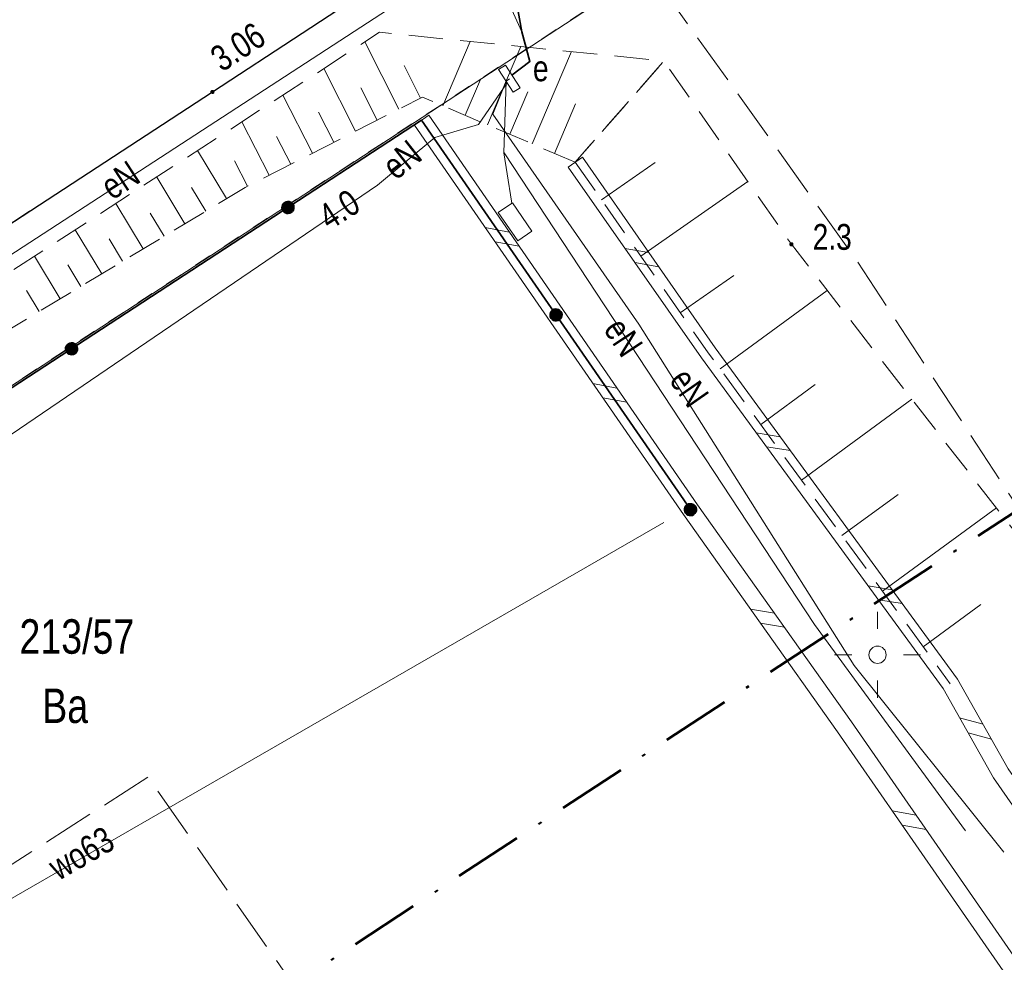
# Model space of a CAD drawing. Header units: metres. Extents: x 5450672 to 5451002, y 5973437 to 5973741.
# Tile 39 of 54: x 5450919 to 5450947, y 5973547 to 5973574. Entities that reach past the tile are written whole.
import ezdxf
from ezdxf.enums import TextEntityAlignment as Align

# ---------------------------------------------------------------- set-up
doc = ezdxf.new("R2010")
doc.units = ezdxf.units.M
for name, pattern in [('L_0_03', [1, 0.5, -0.5]), ('L_0_04', [1.5, 1, -0.5]), ('L_0_06', [2, 1.5, -0.5]), ('L_0_0E', [3.5, 2, -0.75, 0, -0.75])]:
    doc.linetypes.add(name, pattern=pattern)
doc.layers.get('0').update_dxf_attribs({"linetype": 'CONTINUOUS', "lineweight": 18})
for name, color, linetype, lineweight in [('GESDZI', 7, 'CONTINUOUS', 18), ('GESDZI_O', 7, 'CONTINUOUS', 18), ('GESUZY', 96, 'CONTINUOUS', 18), ('GESUZY_O', 96, 'CONTINUOUS', 18), ('GSLDSO', 7, 'CONTINUOUS', 18), ('GSLKOG', 7, 'CONTINUOUS', 35), ('GSLKRW', 7, 'CONTINUOUS', 25), ('GSPWPN', 7, 'CONTINUOUS', 13), ('GSPWPN_O', 7, 'CONTINUOUS', 13), ('GSPWPS', 7, 'CONTINUOUS', 13), ('GSPWPS_O', 7, 'CONTINUOUS', 13), ('GSSKOA', 7, 'CONTINUOUS', 18), ('GSSOTW', 7, 'CONTINUOUS', 18), ('GSSZSN', 7, 'CONTINUOUS', 18), ('GULEPR', 1, 'CONTINUOUS', 18), ('GULEPR_O', 1, 'CONTINUOUS', 18), ('GULLOB', 7, 'CONTINUOUS', 35), ('GULWPR', 5, 'CONTINUOUS', 18), ('GULWPR_O', 5, 'CONTINUOUS', 18), ('GUPPRZ_O', 7, 'CONTINUOUS', 18), ('GUSESE', 1, 'CONTINUOUS', 18), ('GUSESE_O', 1, 'CONTINUOUS', 18), ('zakres', 6, 'L_0_0E', 50)]:
    doc.layers.add(name, color=color, linetype=linetype, lineweight=lineweight)
doc.layers.get('0').off()
doc.styles.add('Arial', font='Arial.ttf')

# ---------------------------------------------------------------- blocks, each defined once
blk = doc.blocks.new('SUUS17_01')
at = {"color": 0, "linetype": 'Continuous', "lineweight": 18}
blk.add_wipeout([(1, 0.5), (1, -0.5), (-1, -0.5), (-1, 0.5)], dxfattribs=at)
at = {"color": 0, "linetype": 'Continuous', "lineweight": 18, "flags": 128}
blk.add_lwpolyline([(1, 0.5), (1, -0.5), (-1, -0.5), (-1, 0.5)], close=True, dxfattribs=at)
blk = doc.blocks.new('UEWLT')
at = {"color": 0, "linetype": 'Continuous', "lineweight": 18, "flags": 128}
for points in [[(0, 1.5), (0, 2.5)], [(-1.5, 0), (-2.5, 0)], [(2.5, 0), (1.5, 0)], [(0, -1.5), (0, -2.5)]]:
    blk.add_lwpolyline(points, dxfattribs=at)
at = {"color": 0, "linetype": 'Continuous', "lineweight": 18}
blk.add_circle((0, 0), 0.5, dxfattribs=at)

msp = doc.modelspace()

# ---------------------------------------------------------------- hatches: boundary and pattern name
at = {"layer": 'GSLKOG', "linetype": 'Continuous', "lineweight": 35, "true_color": 0x000000}
for points in [[(5450926.455, 5973568.644), (5450926.447, 5973568.689), (5450926.45, 5973568.734), (5450926.465, 5973568.777), (5450926.491, 5973568.815), (5450926.526, 5973568.845), (5450926.567, 5973568.865), (5450926.612, 5973568.873), (5450926.657, 5973568.87), (5450926.701, 5973568.854), (5450926.738, 5973568.829), (5450926.768, 5973568.794), (5450926.788, 5973568.753), (5450926.796, 5973568.708), (5450926.793, 5973568.662), (5450926.778, 5973568.619), (5450926.752, 5973568.582), (5450926.717, 5973568.552), (5450926.676, 5973568.532), (5450926.631, 5973568.524), (5450926.585, 5973568.527), (5450926.542, 5973568.542), (5450926.505, 5973568.568), (5450926.475, 5973568.603)], [(5450926.455, 5973568.644), (5450926.447, 5973568.689), (5450926.45, 5973568.734), (5450926.465, 5973568.777), (5450926.491, 5973568.815), (5450926.526, 5973568.845), (5450926.567, 5973568.865), (5450926.612, 5973568.873), (5450926.657, 5973568.87), (5450926.701, 5973568.854), (5450926.738, 5973568.829), (5450926.768, 5973568.794), (5450926.788, 5973568.753), (5450926.796, 5973568.708), (5450926.793, 5973568.662), (5450926.778, 5973568.619), (5450926.752, 5973568.582), (5450926.717, 5973568.552), (5450926.676, 5973568.532), (5450926.631, 5973568.524), (5450926.585, 5973568.527), (5450926.542, 5973568.542), (5450926.505, 5973568.568), (5450926.475, 5973568.603)], [(5450934.341, 5973565.745), (5450934.386, 5973565.754), (5450934.432, 5973565.752), (5450934.475, 5973565.738), (5450934.513, 5973565.713), (5450934.544, 5973565.679), (5450934.565, 5973565.639), (5450934.574, 5973565.594), (5450934.572, 5973565.548), (5450934.558, 5973565.505), (5450934.533, 5973565.467), (5450934.499, 5973565.436), (5450934.459, 5973565.415), (5450934.414, 5973565.406), (5450934.368, 5973565.408), (5450934.325, 5973565.422), (5450934.287, 5973565.447), (5450934.256, 5973565.481), (5450934.235, 5973565.521), (5450934.226, 5973565.566), (5450934.228, 5973565.612), (5450934.242, 5973565.655), (5450934.267, 5973565.693), (5450934.301, 5973565.724)], [(5450934.341, 5973565.745), (5450934.386, 5973565.754), (5450934.432, 5973565.752), (5450934.475, 5973565.738), (5450934.513, 5973565.713), (5450934.544, 5973565.679), (5450934.565, 5973565.639), (5450934.574, 5973565.594), (5450934.572, 5973565.548), (5450934.558, 5973565.505), (5450934.533, 5973565.467), (5450934.499, 5973565.436), (5450934.459, 5973565.415), (5450934.414, 5973565.406), (5450934.368, 5973565.408), (5450934.325, 5973565.422), (5450934.287, 5973565.447), (5450934.256, 5973565.481), (5450934.235, 5973565.521), (5450934.226, 5973565.566), (5450934.228, 5973565.612), (5450934.242, 5973565.655), (5450934.267, 5973565.693), (5450934.301, 5973565.724)], [(5450920.175, 5973564.544), (5450920.166, 5973564.589), (5450920.17, 5973564.635), (5450920.185, 5973564.678), (5450920.211, 5973564.716), (5450920.245, 5973564.745), (5450920.287, 5973564.765), (5450920.331, 5973564.774), (5450920.377, 5973564.77), (5450920.42, 5973564.755), (5450920.458, 5973564.729), (5450920.488, 5973564.695), (5450920.507, 5973564.653), (5450920.516, 5973564.608), (5450920.512, 5973564.563), (5450920.497, 5973564.52), (5450920.471, 5973564.482), (5450920.437, 5973564.452), (5450920.395, 5973564.433), (5450920.351, 5973564.424), (5450920.305, 5973564.428), (5450920.262, 5973564.443), (5450920.224, 5973564.469), (5450920.194, 5973564.503)], [(5450920.175, 5973564.544), (5450920.166, 5973564.589), (5450920.17, 5973564.635), (5450920.185, 5973564.678), (5450920.211, 5973564.716), (5450920.245, 5973564.745), (5450920.287, 5973564.765), (5450920.331, 5973564.774), (5450920.377, 5973564.77), (5450920.42, 5973564.755), (5450920.458, 5973564.729), (5450920.488, 5973564.695), (5450920.507, 5973564.653), (5450920.516, 5973564.608), (5450920.512, 5973564.563), (5450920.497, 5973564.52), (5450920.471, 5973564.482), (5450920.437, 5973564.452), (5450920.395, 5973564.433), (5450920.351, 5973564.424), (5450920.305, 5973564.428), (5450920.262, 5973564.443), (5450920.224, 5973564.469), (5450920.194, 5973564.503)], [(5450938.241, 5973560.095), (5450938.286, 5973560.104), (5450938.332, 5973560.102), (5450938.375, 5973560.088), (5450938.413, 5973560.063), (5450938.444, 5973560.029), (5450938.465, 5973559.989), (5450938.474, 5973559.944), (5450938.472, 5973559.898), (5450938.458, 5973559.855), (5450938.433, 5973559.817), (5450938.399, 5973559.786), (5450938.359, 5973559.765), (5450938.314, 5973559.756), (5450938.268, 5973559.758), (5450938.225, 5973559.772), (5450938.187, 5973559.797), (5450938.156, 5973559.831), (5450938.135, 5973559.871), (5450938.126, 5973559.916), (5450938.128, 5973559.962), (5450938.142, 5973560.005), (5450938.167, 5973560.043), (5450938.201, 5973560.074)]]:
    msp.add_hatch(color=18, dxfattribs=at).paths.add_polyline_path(points)
at = {"layer": 'GSPWPN', "linetype": 'Continuous', "lineweight": 13, "true_color": 0x000000}
msp.add_hatch(color=18, dxfattribs=at).paths.add_polyline_path([(5450941.187, 5973567.642), (5450941.191, 5973567.652), (5450941.198, 5973567.662), (5450941.207, 5973567.669), (5450941.218, 5973567.673), (5450941.23, 5973567.675), (5450941.242, 5973567.673), (5450941.253, 5973567.669), (5450941.262, 5973567.662), (5450941.269, 5973567.652), (5450941.273, 5973567.642), (5450941.275, 5973567.63), (5450941.273, 5973567.618), (5450941.269, 5973567.607), (5450941.262, 5973567.598), (5450941.253, 5973567.591), (5450941.242, 5973567.587), (5450941.23, 5973567.585), (5450941.218, 5973567.587), (5450941.207, 5973567.591), (5450941.198, 5973567.598), (5450941.191, 5973567.607), (5450941.187, 5973567.618), (5450941.185, 5973567.63)])
at = {"layer": 'GSPWPS', "linetype": 'Continuous', "lineweight": 13, "true_color": 0x000000}
msp.add_hatch(color=18, dxfattribs=at).paths.add_polyline_path([(5450924.387, 5973572.062), (5450924.391, 5973572.072), (5450924.398, 5973572.082), (5450924.407, 5973572.089), (5450924.418, 5973572.093), (5450924.43, 5973572.095), (5450924.442, 5973572.093), (5450924.452, 5973572.089), (5450924.462, 5973572.082), (5450924.469, 5973572.072), (5450924.473, 5973572.062), (5450924.475, 5973572.05), (5450924.473, 5973572.038), (5450924.469, 5973572.027), (5450924.462, 5973572.018), (5450924.452, 5973572.011), (5450924.442, 5973572.007), (5450924.43, 5973572.005), (5450924.418, 5973572.007), (5450924.407, 5973572.011), (5450924.398, 5973572.018), (5450924.391, 5973572.027), (5450924.387, 5973572.038), (5450924.385, 5973572.05)])

# ---------------------------------------------------------------- linework, layer by layer
at = {"layer": 'GESDZI', "color": 7, "linetype": 'Continuous', "lineweight": 18, "flags": 128}
msp.add_lwpolyline([(5450935.608, 5973598.484), (5450949.838, 5973577.857), (5450942.774, 5973579.328), (5450880.058, 5973538.352), (5450806.723, 5973490.442), (5450802.26, 5973482.693), (5450803.745, 5973511.267), (5450807.74, 5973509.03), (5450934.22, 5973591.65)], close=True, dxfattribs=at)
msp.add_lwpolyline([(5450942.774, 5973579.328), (5450880.058, 5973538.352)], dxfattribs=at)
at = {"layer": 'GESUZY', "color": 96, "linetype": 'L_0_03', "lineweight": 18, "flags": 128}
msp.add_lwpolyline([(5450942.774, 5973579.328), (5450880.058, 5973538.352), (5450806.723, 5973490.442), (5450802.26, 5973482.693), (5450803.745, 5973511.267), (5450807.74, 5973509.03), (5450934.22, 5973591.65), (5450935.608, 5973598.484), (5450949.838, 5973577.857)], close=True, dxfattribs=at)
msp.add_lwpolyline([(5450942.774, 5973579.328), (5450880.058, 5973538.352)], dxfattribs=at)
at = {"layer": 'GSLDSO', "color": 7, "linetype": 'Continuous', "lineweight": 18, "flags": 128}
for points in [[(5450930.706, 5973571.372), (5450930.294, 5973571.088)], [(5450930.706, 5973571.372), (5450938.505, 5973560.073), (5450942.975, 5973553.774), (5450954.189, 5973537.591)], [(5450930.294, 5973571.088), (5450938.095, 5973559.787), (5450942.565, 5973553.486), (5450953.775, 5973537.31)], [(5450934.755, 5973569.867), (5450935.165, 5973570.153)], [(5450956.658, 5973539.264), (5450947.522, 5973552.413), (5450946.05, 5973555.016), (5450939.023, 5973564.625), (5450935.165, 5973570.153)], [(5450956.244, 5973538.983), (5450947.098, 5973552.147), (5450945.63, 5973554.744), (5450938.617, 5973564.335), (5450934.755, 5973569.867)], [(5450932.348, 5973568.113), (5450933.044, 5973567.985)], [(5450932.348, 5973568.113), (5450933.044, 5973567.985)], [(5450932.632, 5973567.701), (5450933.328, 5973567.574)], [(5450932.632, 5973567.701), (5450933.328, 5973567.574)], [(5450937.095, 5973567.388), (5450936.399, 5973567.512)], [(5450937.095, 5973567.388), (5450936.399, 5973567.512)], [(5450937.381, 5973566.978), (5450936.685, 5973567.102)], [(5450937.381, 5973566.978), (5450936.685, 5973567.102)], [(5450935.472, 5973563.586), (5450936.168, 5973563.459)], [(5450935.472, 5973563.586), (5450936.168, 5973563.459)], [(5450935.756, 5973563.175), (5450936.452, 5973563.047)], [(5450935.756, 5973563.175), (5450936.452, 5973563.047)], [(5450940.909, 5973562.047), (5450940.21, 5973562.156)], [(5450940.909, 5973562.047), (5450940.21, 5973562.156)], [(5450941.204, 5973561.644), (5450940.505, 5973561.752)], [(5450941.204, 5973561.644), (5450940.505, 5973561.752)], [(5450944.155, 5973557.608), (5450943.456, 5973557.716)], [(5450944.155, 5973557.608), (5450943.456, 5973557.716)], [(5450944.45, 5973557.204), (5450943.751, 5973557.313)], [(5450944.45, 5973557.204), (5450943.751, 5973557.313)], [(5450940.042, 5973557.043), (5450940.739, 5973556.925)], [(5450940.042, 5973557.043), (5450940.739, 5973556.925)], [(5450940.331, 5973556.635), (5450941.028, 5973556.517)], [(5450940.331, 5973556.635), (5450941.028, 5973556.517)], [(5450946.793, 5973553.703), (5450946.111, 5973553.892)], [(5450946.793, 5973553.703), (5450946.111, 5973553.892)], [(5450947.039, 5973553.268), (5450946.357, 5973553.457)], [(5450947.039, 5973553.268), (5450946.357, 5973553.457)], [(5450944.156, 5973551.19), (5450944.852, 5973551.064)], [(5450944.156, 5973551.19), (5450944.852, 5973551.064)], [(5450944.441, 5973550.779), (5450945.137, 5973550.653)], [(5450944.441, 5973550.779), (5450945.137, 5973550.653)]]:
    msp.add_lwpolyline(points, dxfattribs=at)
at = {"layer": 'GSLKOG', "color": 7, "linetype": 'Continuous', "lineweight": 35, "flags": 128}
msp.add_lwpolyline([(5450885.06, 5973541.57), (5450930.5, 5973571.23), (5450938.3, 5973559.93)], dxfattribs=at)
for points in [[(5450926.455, 5973568.644), (5450926.447, 5973568.689), (5450926.45, 5973568.734), (5450926.465, 5973568.777), (5450926.491, 5973568.815), (5450926.526, 5973568.845), (5450926.567, 5973568.865), (5450926.612, 5973568.873), (5450926.657, 5973568.87), (5450926.701, 5973568.854), (5450926.738, 5973568.829), (5450926.768, 5973568.794), (5450926.788, 5973568.753), (5450926.796, 5973568.708), (5450926.793, 5973568.662), (5450926.778, 5973568.619), (5450926.752, 5973568.582), (5450926.717, 5973568.552), (5450926.676, 5973568.532), (5450926.631, 5973568.524), (5450926.585, 5973568.527), (5450926.542, 5973568.542), (5450926.505, 5973568.568), (5450926.475, 5973568.603)], [(5450926.455, 5973568.644), (5450926.447, 5973568.689), (5450926.45, 5973568.734), (5450926.465, 5973568.777), (5450926.491, 5973568.815), (5450926.526, 5973568.845), (5450926.567, 5973568.865), (5450926.612, 5973568.873), (5450926.657, 5973568.87), (5450926.701, 5973568.854), (5450926.738, 5973568.829), (5450926.768, 5973568.794), (5450926.788, 5973568.753), (5450926.796, 5973568.708), (5450926.793, 5973568.662), (5450926.778, 5973568.619), (5450926.752, 5973568.582), (5450926.717, 5973568.552), (5450926.676, 5973568.532), (5450926.631, 5973568.524), (5450926.585, 5973568.527), (5450926.542, 5973568.542), (5450926.505, 5973568.568), (5450926.475, 5973568.603)], [(5450934.341, 5973565.745), (5450934.386, 5973565.754), (5450934.432, 5973565.752), (5450934.475, 5973565.738), (5450934.513, 5973565.713), (5450934.544, 5973565.679), (5450934.565, 5973565.639), (5450934.574, 5973565.594), (5450934.572, 5973565.548), (5450934.558, 5973565.505), (5450934.533, 5973565.467), (5450934.499, 5973565.436), (5450934.459, 5973565.415), (5450934.414, 5973565.406), (5450934.368, 5973565.408), (5450934.325, 5973565.422), (5450934.287, 5973565.447), (5450934.256, 5973565.481), (5450934.235, 5973565.521), (5450934.226, 5973565.566), (5450934.228, 5973565.612), (5450934.242, 5973565.655), (5450934.267, 5973565.693), (5450934.301, 5973565.724)], [(5450934.341, 5973565.745), (5450934.386, 5973565.754), (5450934.432, 5973565.752), (5450934.475, 5973565.738), (5450934.513, 5973565.713), (5450934.544, 5973565.679), (5450934.565, 5973565.639), (5450934.574, 5973565.594), (5450934.572, 5973565.548), (5450934.558, 5973565.505), (5450934.533, 5973565.467), (5450934.499, 5973565.436), (5450934.459, 5973565.415), (5450934.414, 5973565.406), (5450934.368, 5973565.408), (5450934.325, 5973565.422), (5450934.287, 5973565.447), (5450934.256, 5973565.481), (5450934.235, 5973565.521), (5450934.226, 5973565.566), (5450934.228, 5973565.612), (5450934.242, 5973565.655), (5450934.267, 5973565.693), (5450934.301, 5973565.724)], [(5450920.175, 5973564.544), (5450920.166, 5973564.589), (5450920.17, 5973564.635), (5450920.185, 5973564.678), (5450920.211, 5973564.716), (5450920.245, 5973564.745), (5450920.287, 5973564.765), (5450920.331, 5973564.774), (5450920.377, 5973564.77), (5450920.42, 5973564.755), (5450920.458, 5973564.729), (5450920.488, 5973564.695), (5450920.507, 5973564.653), (5450920.516, 5973564.608), (5450920.512, 5973564.563), (5450920.497, 5973564.52), (5450920.471, 5973564.482), (5450920.437, 5973564.452), (5450920.395, 5973564.433), (5450920.351, 5973564.424), (5450920.305, 5973564.428), (5450920.262, 5973564.443), (5450920.224, 5973564.469), (5450920.194, 5973564.503)], [(5450920.175, 5973564.544), (5450920.166, 5973564.589), (5450920.17, 5973564.635), (5450920.185, 5973564.678), (5450920.211, 5973564.716), (5450920.245, 5973564.745), (5450920.287, 5973564.765), (5450920.331, 5973564.774), (5450920.377, 5973564.77), (5450920.42, 5973564.755), (5450920.458, 5973564.729), (5450920.488, 5973564.695), (5450920.507, 5973564.653), (5450920.516, 5973564.608), (5450920.512, 5973564.563), (5450920.497, 5973564.52), (5450920.471, 5973564.482), (5450920.437, 5973564.452), (5450920.395, 5973564.433), (5450920.351, 5973564.424), (5450920.305, 5973564.428), (5450920.262, 5973564.443), (5450920.224, 5973564.469), (5450920.194, 5973564.503)], [(5450938.241, 5973560.095), (5450938.286, 5973560.104), (5450938.332, 5973560.102), (5450938.375, 5973560.088), (5450938.413, 5973560.063), (5450938.444, 5973560.029), (5450938.465, 5973559.989), (5450938.474, 5973559.944), (5450938.472, 5973559.898), (5450938.458, 5973559.855), (5450938.433, 5973559.817), (5450938.399, 5973559.786), (5450938.359, 5973559.765), (5450938.314, 5973559.756), (5450938.268, 5973559.758), (5450938.225, 5973559.772), (5450938.187, 5973559.797), (5450938.156, 5973559.831), (5450938.135, 5973559.871), (5450938.126, 5973559.916), (5450938.128, 5973559.962), (5450938.142, 5973560.005), (5450938.167, 5973560.043), (5450938.201, 5973560.074)]]:
    msp.add_lwpolyline(points, close=True, dxfattribs=at)
at = {"layer": 'GSLKRW', "color": 7, "linetype": 'Continuous', "lineweight": 25, "flags": 128}
msp.add_lwpolyline([(5450827.51, 5973508.75), (5450844.19, 5973519.65), (5450858.91, 5973529.22), (5450872.45, 5973538.1), (5450878.76, 5973542.23), (5450882.9, 5973544.91), (5450886.411, 5973547.209), (5450895.68, 5973553.28), (5450909.81, 5973562.51), (5450924.43, 5973572.05), (5450934.84, 5973578.87), (5450940.61, 5973582.54), (5450938.48, 5973585.79), (5450936.74, 5973588.44), (5450934.44, 5973586.91), (5450920.71, 5973577.94), (5450905.71, 5973568.14), (5450892.04, 5973559.22), (5450879.46, 5973551.02), (5450868.42, 5973543.83), (5450855.2, 5973535.22), (5450840.17, 5973525.36), (5450823.68, 5973514.58)], dxfattribs=at)
at = {"layer": 'GSPWPN', "color": 7, "linetype": 'Continuous', "lineweight": 13, "flags": 128}
msp.add_lwpolyline([(5450941.187, 5973567.642), (5450941.191, 5973567.652), (5450941.198, 5973567.662), (5450941.207, 5973567.669), (5450941.218, 5973567.673), (5450941.23, 5973567.675), (5450941.242, 5973567.673), (5450941.253, 5973567.669), (5450941.262, 5973567.662), (5450941.269, 5973567.652), (5450941.273, 5973567.642), (5450941.275, 5973567.63), (5450941.273, 5973567.618), (5450941.269, 5973567.607), (5450941.262, 5973567.598), (5450941.253, 5973567.591), (5450941.242, 5973567.587), (5450941.23, 5973567.585), (5450941.218, 5973567.587), (5450941.207, 5973567.591), (5450941.198, 5973567.598), (5450941.191, 5973567.607), (5450941.187, 5973567.618), (5450941.185, 5973567.63)], close=True, dxfattribs=at)
at = {"layer": 'GSPWPS', "color": 7, "linetype": 'Continuous', "lineweight": 13, "flags": 128}
msp.add_lwpolyline([(5450924.387, 5973572.062), (5450924.391, 5973572.072), (5450924.398, 5973572.082), (5450924.407, 5973572.089), (5450924.418, 5973572.093), (5450924.43, 5973572.095), (5450924.442, 5973572.093), (5450924.452, 5973572.089), (5450924.462, 5973572.082), (5450924.469, 5973572.072), (5450924.473, 5973572.062), (5450924.475, 5973572.05), (5450924.473, 5973572.038), (5450924.469, 5973572.027), (5450924.462, 5973572.018), (5450924.452, 5973572.011), (5450924.442, 5973572.007), (5450924.43, 5973572.005), (5450924.418, 5973572.007), (5450924.407, 5973572.011), (5450924.398, 5973572.018), (5450924.391, 5973572.027), (5450924.387, 5973572.038), (5450924.385, 5973572.05)], close=True, dxfattribs=at)
at = {"layer": 'GSSKOA', "color": 7, "linetype": 'L_0_06', "lineweight": 18, "flags": 128}
msp.add_lwpolyline([(5450873.97, 5973574.9), (5450876.28, 5973575.71), (5450879.04, 5973576.97), (5450883.65, 5973579.18), (5450902.38, 5973588.32), (5450926.15, 5973600.14), (5450937.8, 5973606.95), (5450946.25, 5973611.74), (5450947.1, 5973617.03), (5450952.49, 5973608.87), (5450956.85, 5973602.53), (5450978.18, 5973571.59), (5450960.86, 5973559.98), (5450954.69, 5973557.23), (5450951.74, 5973560.45), (5450948.83, 5973558.42), (5450943.13, 5973567.15), (5450935.17, 5973578.3), (5450934.84, 5973578.87), (5450940.61, 5973582.54), (5450938.48, 5973585.79), (5450936.74, 5973588.44), (5450934.44, 5973586.91), (5450933.765, 5973588.323), (5450936.404, 5973590.063), (5450934.594, 5973592.55), (5450937.057, 5973594.138), (5450934.575, 5973597.857), (5450929.385, 5973594.433), (5450928.283, 5973596.426), (5450908.07, 5973582.96), (5450893.11, 5973575.45), (5450882.26, 5973570.15), (5450880.5, 5973569.41), (5450874.36, 5973566.93), (5450874.93, 5973565.65), (5450872.78, 5973564.65), (5450875.08, 5973559.08), (5450874.02, 5973558.49), (5450878.219, 5973550.212), (5450873.27, 5973546.989), (5450870.38, 5973552.69), (5450862.91, 5973548.91), (5450862.15, 5973550.85), (5450861.52, 5973551.87), (5450857.96, 5973550.36), (5450856.93, 5973553.19), (5450855.76, 5973552.73), (5450852.565, 5973560.93)], dxfattribs=at)
msp.add_lwpolyline([(5450783.81, 5973515.24), (5450785.01, 5973512.65), (5450786.01, 5973510.85), (5450787.7, 5973508.38), (5450790.18, 5973505.25), (5450790.75, 5973504.62), (5450791.58, 5973503.81), (5450793.24, 5973502.59), (5450795.13, 5973501.79), (5450798.04, 5973501.33), (5450800.65, 5973501.43), (5450801.44, 5973501.62), (5450804.54, 5973502.43), (5450807.14, 5973503.78), (5450823.68, 5973514.58), (5450840.17, 5973525.36), (5450855.2, 5973535.22), (5450868.42, 5973543.83), (5450879.46, 5973551.02), (5450892.04, 5973559.22), (5450905.71, 5973568.14), (5450920.71, 5973577.94), (5450934.44, 5973586.91), (5450936.74, 5973588.44), (5450938.48, 5973585.79), (5450940.61, 5973582.54), (5450934.84, 5973578.87), (5450924.43, 5973572.05), (5450909.81, 5973562.51), (5450895.68, 5973553.28), (5450886.411, 5973547.209), (5450882.9, 5973544.91), (5450878.76, 5973542.23), (5450872.45, 5973538.1), (5450858.91, 5973529.22), (5450844.19, 5973519.65), (5450827.51, 5973508.75), (5450810.6, 5973497.68), (5450805.86, 5973494.57), (5450803.36, 5973492.88), (5450800.63, 5973490.63), (5450797.91, 5973487.79), (5450797.04, 5973486.71), (5450796.11, 5973485.35), (5450794.66, 5973482.74), (5450793.52, 5973479.94), (5450792.66, 5973477.32), (5450792.24, 5973480.77), (5450791.27, 5973486.7), (5450790.15, 5973492.59), (5450788.83, 5973498.46), (5450786.99, 5973505.22), (5450785.83, 5973509.07)], close=True, dxfattribs=at)
at = {"layer": 'GSSOTW', "color": 7, "linetype": 'L_0_06', "lineweight": 18, "flags": 128}
for points in [[(5450922.56, 5973552.17), (5450902.59, 5973539.37)], [(5450929.44, 5973542.34), (5450922.56, 5973552.17)]]:
    msp.add_lwpolyline(points, dxfattribs=at)
at = {"layer": 'GSSZSN', "color": 7, "linetype": 'L_0_04', "lineweight": 18, "flags": 128}
msp.add_lwpolyline([(5450934.96, 5973570.01), (5450930.53, 5973571.9), (5450925.38, 5973569.28), (5450913.04, 5973561.85), (5450900.73, 5973553.92), (5450892.91, 5973549.7), (5450900.23, 5973554.82), (5450912.05, 5973562.61), (5450923.66, 5973570.13), (5450929.28, 5973573.78), (5450937.53, 5973572.95)], close=True, dxfattribs=at)
at = {"layer": 'GSSZSN', "color": 7, "linetype": 'Continuous', "lineweight": 18, "flags": 128}
for points in [[(5450929.841, 5973571.55), (5450928.849, 5973573.5)], [(5450931.115, 5973571.65), (5450931.911, 5973573.515)], [(5450932.412, 5973571.097), (5450933.38, 5973573.367)], [(5450933.708, 5973570.544), (5450934.85, 5973573.22)], [(5450928.585, 5973570.91), (5450927.66, 5973572.728)], [(5450930.469, 5973571.869), (5450929.989, 5973572.813)], [(5450931.764, 5973571.374), (5450932.205, 5973572.408)], [(5450929.213, 5973571.23), (5450928.734, 5973572.172)], [(5450933.06, 5973570.821), (5450933.587, 5973572.057)], [(5450927.329, 5973570.271), (5450926.472, 5973571.956)], [(5450934.356, 5973570.268), (5450934.97, 5973571.707)], [(5450927.957, 5973570.591), (5450927.511, 5973571.466)], [(5450926.072, 5973569.632), (5450925.283, 5973571.184)], [(5450926.701, 5973569.952), (5450926.289, 5973570.761)], [(5450924.838, 5973568.954), (5450923.998, 5973570.349)], [(5450925.444, 5973569.313), (5450925.067, 5973570.055)], [(5450935.721, 5973568.92), (5450937.273, 5973570.004)], [(5450923.631, 5973568.227), (5450922.815, 5973569.582)], [(5450924.234, 5973568.59), (5450923.82, 5973569.278)], [(5450936.864, 5973567.282), (5450939.966, 5973569.448)], [(5450922.423, 5973567.5), (5450921.631, 5973568.816)], [(5450923.027, 5973567.863), (5450922.625, 5973568.531)], [(5450921.216, 5973566.773), (5450920.447, 5973568.049)], [(5450921.82, 5973567.136), (5450921.429, 5973567.784)], [(5450920.008, 5973566.046), (5450919.264, 5973567.283)], [(5450920.612, 5973566.409), (5450920.234, 5973567.038)], [(5450938.007, 5973565.645), (5450939.557, 5973566.726)], [(5450919.405, 5973565.682), (5450919.038, 5973566.291)], [(5450939.161, 5973564.014), (5450942.272, 5973566.289)], [(5450940.34, 5973562.402), (5450941.919, 5973563.557)], [(5450941.519, 5973560.79), (5450944.725, 5973563.134)], [(5450942.698, 5973559.177), (5450944.325, 5973560.367)], [(5450943.876, 5973557.565), (5450947.178, 5973559.979)], [(5450945.055, 5973555.953), (5450946.73, 5973557.177)]]:
    msp.add_lwpolyline(points, dxfattribs=at)
at = {"layer": 'GSSZSN', "color": 7, "linetype": 'L_0_04', "lineweight": 18, "flags": 128}
for points in [[(5450949.09, 5973557.52), (5450941.23, 5973567.63), (5450937.53, 5973572.95), (5450934.96, 5973570.01)], [(5450934.96, 5973570.01), (5450938.82, 5973564.48), (5450945.84, 5973554.88)]]:
    msp.add_lwpolyline(points, dxfattribs=at)
at = {"layer": 'GULEPR', "color": 1, "linetype": 'Continuous', "lineweight": 18, "flags": 128}
for points in [[(5450967.03, 5973604.675), (5450959.137, 5973599.597), (5450956.547, 5973597.814), (5450936.382, 5973584.269), (5450933.08, 5973575.63), (5450933.407, 5973573.792), (5450933.641, 5973572.938), (5450933.122, 5973572.54)], [(5450933.407, 5973573.792), (5450932.88, 5973574.97), (5450925.06, 5973583.98)], [(5450935.26, 5973576.18), (5450934.13, 5973577.45), (5450909.71, 5973561.56), (5450910.25, 5973560)], [(5450933.055, 5973572.431), (5450932.95, 5973572.36), (5450932.564, 5973571.407), (5450936.807, 5973565.314), (5450943.049, 5973555.407), (5450947.394, 5973549.988)], [(5450932.952, 5973572.361), (5450932.89, 5973570.285), (5450933.205, 5973568.274)], [(5450929.221, 5973569.342), (5450930.882, 5973570.729), (5450932.152, 5973571.105), (5450932.981, 5973572.313)], [(5450932.892, 5973570.283), (5450941.9, 5973556.6), (5450946.28, 5973550.61)], [(5450929.221, 5973569.342), (5450907.255, 5973554.406), (5450898.91, 5973549.148), (5450897.821, 5973548.037), (5450897.614, 5973546.871), (5450899.386, 5973544), (5450900.462, 5973542.72), (5450900.835, 5973541.58), (5450900.372, 5973540.236), (5450893.456, 5973536.14), (5450890.802, 5973534.124), (5450885.536, 5973530.354), (5450876.81, 5973524.795), (5450866.485, 5973518.441), (5450850.85, 5973507.796), (5450849.005, 5973506.183), (5450846.813, 5973504.44)]]:
    msp.add_lwpolyline(points, dxfattribs=at)
at = {"layer": 'GULLOB', "color": 7, "linetype": 'Continuous', "lineweight": 35, "flags": 128}
msp.add_lwpolyline([(5450967.03, 5973604.675), (5450959.137, 5973599.597), (5450956.547, 5973597.814), (5450936.382, 5973584.269), (5450933.08, 5973575.63), (5450933.407, 5973573.792), (5450933.641, 5973572.938), (5450933.122, 5973572.54)], dxfattribs=at)
at = {"layer": 'GULWPR', "color": 5, "linetype": 'Continuous', "lineweight": 18, "flags": 128}
msp.add_lwpolyline([(5450937.53, 5973559.553), (5450876.639, 5973524.47), (5450868.811, 5973530.301), (5450850.214, 5973518.272), (5450826.683, 5973503.121), (5450817.902, 5973496.651), (5450810.631, 5973487.742), (5450809.311, 5973485.974)], dxfattribs=at)
at = {"layer": 'GUSESE', "color": 1, "linetype": 'Continuous', "lineweight": 18, "flags": 128}
msp.add_lwpolyline([(5450932.727, 5973572.702), (5450932.934, 5973572.828), (5450933.363, 5973572.17), (5450933.156, 5973572.044)], close=True, dxfattribs=at)
at = {"layer": 'zakres', "lineweight": 50, "flags": 128}
msp.add_lwpolyline([(5450792.1, 5973491.7), (5450753.5, 5973561.1), (5450752.8, 5973575), (5450772.7, 5973592), (5450778.9, 5973688.5), (5450775.2, 5973699.87), (5450898.93, 5973712.39), (5450985.09, 5973584.37), (5450835.61, 5973486.38), (5450845.88, 5973469.31), (5450818.84, 5973453.46), (5450791.19, 5973456.71)], close=True, dxfattribs=at)

# ---------------------------------------------------------------- block references
at = {"layer": 'GULEPR', "color": 1, "linetype": 'Continuous', "xscale": 0.5, "yscale": 0.5, "zscale": 0.5}
msp.add_blockref('UEWLT', (5450943.73, 5973555.72), dxfattribs=at)

# ---------------------------------------------------------------- texts
at = {"layer": 'GESDZI_O', "color": 7, "style": 'Arial', "width": 0.78}
msp.add_text('213/57', height=1, dxfattribs=at).set_placement((5450918.83, 5973556.75), align=Align.TOP_LEFT)
at = {"layer": 'GESUZY_O', "color": 96, "style": 'Arial', "width": 0.78}
msp.add_text('Ba', height=1, dxfattribs=at).set_placement((5450919.49, 5973554.74), align=Align.TOP_LEFT)
at = {"layer": 'GSPWPN_O', "color": 7, "style": 'Arial', "width": 0.78}
msp.add_text('2.3', height=0.75, dxfattribs=at).set_placement((5450941.847, 5973568.219), align=Align.TOP_LEFT)
at = {"layer": 'GSPWPS_O', "color": 7, "style": 'Arial', "width": 0.78}
msp.add_text('3.06', height=0.75, rotation=33.2, dxfattribs=at).set_placement((5450924.295, 5973573.239), align=Align.TOP_LEFT)
at = {"layer": 'GULEPR_O', "color": 1, "style": 'Arial', "width": 0.78}
for rotation, p in [(38.2, (5450929.286, 5973570.059)), (33.1, (5450921.11, 5973569.522))]:
    msp.add_text('eN', height=0.75, rotation=rotation, dxfattribs=at).set_placement(p, align=Align.TOP_LEFT)
for rotation, p in [(303.4, (5450936.07, 5973565.37)), (304.9, (5450937.97, 5973563.9))]:
    msp.add_text('eN', height=0.75, rotation=rotation, dxfattribs=at).set_placement(p, align=Align.MIDDLE_LEFT)
at = {"layer": 'GULWPR_O', "color": 5, "style": 'Arial', "width": 0.78}
msp.add_text('wo63', height=0.75, rotation=29.9, dxfattribs=at).set_placement((5450919.587, 5973549.801), align=Align.TOP_LEFT)
at = {"layer": 'GUPPRZ_O', "color": 1, "style": 'Arial', "width": 0.78}
msp.add_text('4.0', height=0.75, rotation=32.6, dxfattribs=at).set_placement((5450927.424, 5973568.652), align=Align.TOP_LEFT)
at = {"layer": 'GUSESE_O', "color": 1, "style": 'Arial', "width": 0.78}
msp.add_text('e', height=0.75, dxfattribs=at).set_placement((5450933.73, 5973573.11), align=Align.TOP_LEFT)

# ---------------------------------------------------------------- next in the draw order: block references
at = {"layer": 'GULEPR', "color": 1, "linetype": 'Continuous', "xscale": 0.5, "yscale": 0.5, "zscale": 0.5, "rotation": 304.68}
msp.add_blockref('SUUS17_01', (5450933.212, 5973568.28), dxfattribs=at)

doc.saveas('drawing.dxf')
